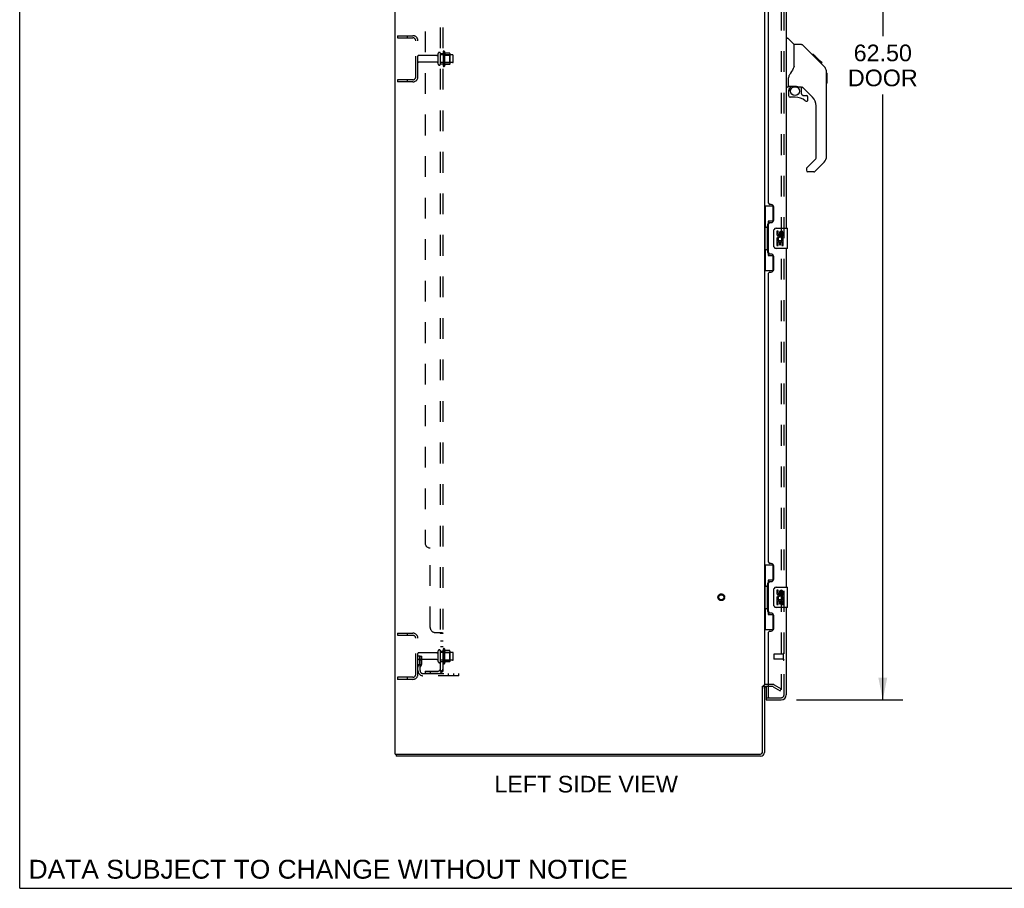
# Model space of a CAD drawing. Header units: inches. Extents: x 0 to 184, y 0 to 119.
# Tile 1 of 113: x 0 to 48, y 0 to 42. Entities that reach past the tile are written whole.
import ezdxf

# ---------------------------------------------------------------- set-up
doc = ezdxf.new("R2010")
doc.units = ezdxf.units.IN
doc.header["$LTSCALE"] = 10.121375
doc.header["$MEASUREMENT"] = 0
doc.linetypes.add('HIDDEN', pattern=[0.2, 0.1, -0.1])
doc.layers.get('0').update_dxf_attribs({"linetype": 'CONTINUOUS'})
for name, color, linetype in [('DEFAULT_2', 8, 'HIDDEN'), ('DIMENSIONS', 7, 'CONTINUOUS'), ('DOOR_ASSEMBLY', 7, 'CONTINUOUS'), ('SUBPANEL', 7, 'CONTINUOUS')]:
    doc.layers.add(name, color=color, linetype=linetype)
doc.styles.get("Standard").update_dxf_attribs({"font": 'arial.ttf'})
doc.dimstyles.new('DIMSTYLE_1', dxfattribs={"dimtxt": 0.811875, "dimasz": 1.0825, "dimexe": 0.09, "dimexo": 0.07, "dimgap": 0.0375, "dimtad": 0, "dimtih": 1, "dimtoh": 1, "dimzin": 4, "dimdsep": 46, "dimtxsty": 'Standard', "dimblk": '_FILLED', "dimblk1": '_FILLED', "dimblk2": '_FILLED', "dimcen": 0.09, "dimadec": 3, "dimazin": 1, "dimtfac": 1, "dimtdec": 3, "dimtofl": 0, "dimtmove": 0, "dimatfit": 3, "dimldrblk": '_FILLED', "dimfxl": 0, "dimtolj": 1, "dimtzin": 4, "dimarcsym": 0})

# ---------------------------------------------------------------- blocks, each defined once
blk = doc.blocks.new('_FILLED')
at = {"color": 0, "linetype": 'ByBlock'}
blk.add_solid([(0, 0), (-1, 0.2), (-1, -0.2)], dxfattribs=at)
blk = doc.blocks.new('*D9')
at = {"layer": 'DIMENSIONS', "color": 2, "linetype": 'Continuous'}
for p, q in [((37.878, 71.686), (43.053, 71.686)), ((42.078, 71.686), (42.078, 41.534)), ((42.078, 9.186), (42.078, 38.693)), ((37.878, 9.186), (43.053, 9.186))]:
    blk.add_line(p, q, dxfattribs=at)
at = {"layer": 'DIMENSIONS', "color": 2, "linetype": 'Continuous', "xscale": 1.0825, "yscale": 1.0825, "zscale": 1.0825}
for p, rotation in [((42.078, 71.686), 90), ((42.078, 9.186), 270)]:
    blk.add_blockref('_FILLED', p, dxfattribs=dict(at, rotation=rotation))
at = {"layer": 'DIMENSIONS', "color": 2, "linetype": 'Continuous', "insert": (42.078, 41.128), "char_height": 0.8119, "width": 3.39841, "attachment_point": 2, "line_spacing_factor": 0.9}
blk.add_mtext('62.50\\PDOOR', dxfattribs=at)

msp = doc.modelspace()

# ---------------------------------------------------------------- linework, layer by layer
at = {"color": 7, "linetype": 'Continuous'}
for p, q in [((0, 0), (0, 119.075)), ((36.205, 9.853), (36.309, 9.853)), ((18.361, 6.54), (18.361, 6.436)), ((0, 0), (184.025, 0))]:
    msp.add_line(p, q, dxfattribs=at)
at = {"color": 3, "linetype": 'Continuous'}
for p, q in [((18.309, 6.54), (18.309, 74.332)), ((36.309, 70.988), (36.309, 9.884)), ((36.205, 6.63), (36.205, 9.853)), ((36.309, 9.853), (36.309, 6.625)), ((36.513, 9.832), (36.394, 9.832)), ((18.309, 6.54), (36.115, 6.54)), ((36.12, 6.436), (18.361, 6.436))]:
    msp.add_line(p, q, dxfattribs=at)
for centre, radius, start, end in [((36.394, 9.747), 0.085, 90, 180), ((36.115, 6.63), 0.09, 270, 360), ((36.12, 6.625), 0.189, 270, 360)]:
    msp.add_arc(centre, radius, start, end, dxfattribs=at)
at = {"color": 7, "linetype": 'Continuous'}
msp.add_arc((36.12, 6.625), 0.085, 270, 360, dxfattribs=at)
at = {"layer": 'DEFAULT_2', "color": 8, "linetype": 'HIDDEN'}
for p, q in [((37.122, 71.17), (37.122, 9.702)), ((18.413, 41.561), (18.413, 41.457)), ((18.413, 41.561), (19.167, 41.561)), ((18.413, 41.457), (19.167, 41.457)), ((18.883, 41.561), (18.883, 41.457)), ((19.309, 39.557), (19.309, 41.314)), ((19.413, 39.557), (19.413, 41.314)), ((20.341, 40.601), (19.443, 40.601)), ((20.403, 40.178), (20.403, 40.693)), ((20.513, 40.178), (20.513, 40.693)), ((21.108, 40.623), (20.513, 40.623)), ((20.638, 40.77), (20.638, 40.102)), ((20.658, 40.619), (20.638, 40.639)), ((20.658, 40.619), (20.658, 40.252)), ((20.658, 40.619), (20.954, 40.619)), ((20.708, 40.792), (20.708, 40.08)), ((20.964, 40.713), (20.736, 40.713)), ((20.954, 40.619), (20.974, 40.639)), ((20.954, 40.619), (20.954, 40.252)), ((20.974, 40.692), (20.974, 40.18)), ((21.138, 40.278), (21.138, 40.593)), ((20.341, 40.271), (19.443, 40.271)), ((21.108, 40.248), (20.513, 40.248)), ((20.658, 40.252), (20.638, 40.232)), ((20.658, 40.252), (20.954, 40.252)), ((20.964, 40.158), (20.736, 40.158)), ((20.954, 40.252), (20.974, 40.232)), ((18.413, 39.415), (18.413, 39.311)), ((19.167, 39.415), (18.413, 39.415)), ((18.883, 39.415), (18.883, 39.311)), ((19.167, 39.311), (18.413, 39.311)), ((18.413, 12.436), (19.167, 12.436)), ((18.413, 12.436), (18.413, 12.332)), ((18.413, 12.332), (19.167, 12.332)), ((18.883, 12.436), (18.883, 12.332)), ((19.309, 10.432), (19.309, 12.189)), ((19.413, 10.432), (19.413, 12.189)), ((20.403, 11.053), (20.403, 11.568)), ((20.513, 11.053), (20.513, 11.568)), ((20.638, 11.645), (20.638, 10.977)), ((20.708, 11.667), (20.708, 10.955)), ((20.964, 11.588), (20.736, 11.588)), ((20.974, 11.567), (20.974, 11.055)), ((19.517, 11.311), (19.413, 11.311)), ((20.341, 11.476), (19.443, 11.476)), ((20.341, 11.146), (19.443, 11.146)), ((19.503, 10.97), (19.503, 11.311)), ((19.503, 11.136), (19.607, 11.136)), ((19.517, 11.311), (19.607, 11.311)), ((19.517, 10.61), (19.517, 11.311)), ((19.607, 10.97), (19.607, 11.311)), ((21.108, 11.498), (20.513, 11.498)), ((21.108, 11.123), (20.513, 11.123)), ((20.658, 11.494), (20.638, 11.514)), ((20.658, 11.127), (20.638, 11.107)), ((20.658, 11.494), (20.954, 11.494)), ((20.658, 11.494), (20.658, 11.127)), ((20.658, 11.127), (20.954, 11.127)), ((20.954, 11.494), (20.974, 11.514)), ((20.954, 11.494), (20.954, 11.127)), ((20.954, 11.127), (20.974, 11.107)), ((21.138, 11.153), (21.138, 11.468)), ((19.501, 10.965), (19.452, 10.897)), ((19.586, 10.904), (19.537, 10.836)), ((20.964, 11.033), (20.736, 11.033)), ((19.167, 10.29), (18.413, 10.29)), ((18.413, 10.29), (18.413, 10.186)), ((19.167, 10.186), (18.413, 10.186)), ((18.883, 10.29), (18.883, 10.186)), ((19.66, 10.467), (21.413, 10.467)), ((21.413, 10.363), (19.66, 10.363)), ((20.91, 10.363), (20.91, 10.467)), ((21.166, 10.363), (21.166, 10.467)), ((21.413, 10.363), (21.413, 10.467)), ((36.713, 9.936), (36.394, 9.936)), ((36.713, 9.832), (36.513, 9.832)), ((36.73, 9.828), (37.07, 9.631)), ((36.782, 9.918), (37.122, 9.721)), ((37.07, 9.631), (37.122, 9.721))]:
    msp.add_line(p, q, dxfattribs=at)
for points in [[(37.104, 9.682), (37.104, 9.682), (37.102, 9.682), (37.1, 9.682), (37.098, 9.683), (37.097, 9.684)], [(37.122, 9.702), (37.122, 9.699), (37.121, 9.697), (37.121, 9.695), (37.12, 9.693), (37.119, 9.691), (37.118, 9.689), (37.117, 9.687), (37.115, 9.686), (37.113, 9.685), (37.112, 9.683), (37.11, 9.683), (37.108, 9.682), (37.106, 9.682), (37.104, 9.682)]]:
    msp.add_lwpolyline(points, dxfattribs=at)
for radius in [0.164, 0.124]:
    msp.add_circle((34.205, 14.186), radius, dxfattribs=at)
for centre, radius, start, end in [((19.167, 41.314), 0.246, 0, 90), ((19.167, 41.314), 0.142, 0, 90), ((20.677, 40.77), 0.0384, 34.4497, 180), ((19.443, 40.571), 0.03, 90, 180), ((20.341, 40.663), 0.0625, 270, 360), ((20.458, 40.693), 0.055, 360, 180), ((20.108, 40.436), 0.698, 23.9679, 30.6631), ((20.755, 40.723), 0.01, 203.9679, 270), ((20.964, 40.703), 0.01, 5.1938, 90), ((20.833, 40.692), 0.141, 0, 5.2081), ((21.108, 40.593), 0.03, 360, 90), ((19.443, 40.301), 0.03, 180, 270), ((20.341, 40.208), 0.0625, 0, 90), ((20.458, 40.178), 0.055, 180, 0), ((20.677, 40.102), 0.0384, 180, 325.5503), ((20.108, 40.436), 0.698, 329.3369, 336.0321), ((20.755, 40.148), 0.01, 90, 156.0321), ((20.964, 40.168), 0.01, 270, 354.8062), ((20.833, 40.18), 0.141, 354.7919, 360), ((21.108, 40.278), 0.03, 270, 0), ((19.167, 39.557), 0.246, 270, 360), ((19.167, 39.557), 0.142, 270, 360), ((19.167, 12.189), 0.246, 0, 90), ((19.167, 12.189), 0.142, 0, 90), ((20.341, 11.538), 0.0625, 270, 360), ((20.458, 11.568), 0.055, 360, 180), ((20.677, 11.645), 0.0384, 34.4497, 180), ((20.108, 11.311), 0.698, 23.9679, 30.6631), ((20.755, 11.598), 0.01, 203.9679, 270), ((20.964, 11.578), 0.01, 5.1938, 90), ((20.833, 11.567), 0.141, 0, 5.2081), ((19.443, 11.446), 0.03, 90, 180), ((19.443, 11.176), 0.03, 180, 270), ((20.341, 11.083), 0.0625, 0, 90), ((20.458, 11.053), 0.055, 180, 0), ((20.964, 11.043), 0.01, 270, 354.8062), ((20.833, 11.055), 0.141, 354.7919, 360), ((21.108, 11.468), 0.03, 360, 90), ((21.108, 11.153), 0.03, 270, 0), ((19.621, 10.775), 0.208, 144.2461, 180), ((19.66, 10.61), 0.246, 180, 270), ((19.493, 10.97), 0.01, 324.2461, 360), ((19.621, 10.775), 0.104, 144.2461, 180), ((19.66, 10.61), 0.142, 180, 270), ((19.493, 10.97), 0.114, 324.2461, 360), ((20.677, 10.977), 0.0384, 180, 325.5503), ((20.108, 11.311), 0.698, 329.3369, 336.0321), ((20.755, 11.023), 0.01, 90, 156.0321), ((19.167, 10.432), 0.246, 270, 360), ((19.167, 10.432), 0.142, 270, 360), ((36.394, 9.747), 0.189, 90, 180), ((36.713, 9.799), 0.137, 60, 90), ((36.713, 9.799), 0.033, 60, 90)]:
    msp.add_arc(centre, radius, start, end, dxfattribs=at)
at = {"layer": 'DOOR_ASSEMBLY', "color": 8, "linetype": 'HIDDEN'}
for p, q in [((37.263, 9.432), (37.263, 71.439)), ((36.763, 11.404), (36.763, 11.176)), ((37.22, 11.414), (36.773, 11.414)), ((37.22, 11.166), (36.773, 11.166)), ((37.22, 11.432), (37.22, 11.148)), ((36.533, 9.29), (37.121, 9.29))]:
    msp.add_line(p, q, dxfattribs=at)
at = {"layer": 'DOOR_ASSEMBLY', "color": 3, "linetype": 'Continuous'}
for p, q in [((37.367, 48.686), (37.367, 32.186)), ((36.513, 33.393), (36.513, 47.478)), ((36.633, 33.333), (36.573, 33.333)), ((36.763, 32.583), (36.763, 33.203)), ((36.513, 30.978), (36.513, 32.393)), ((36.573, 32.453), (36.633, 32.453)), ((36.633, 30.918), (36.573, 30.918)), ((36.763, 30.168), (36.763, 30.788)), ((37.367, 31.186), (37.367, 14.686)), ((36.513, 15.893), (36.513, 29.978)), ((36.573, 30.038), (36.633, 30.038)), ((36.633, 15.833), (36.573, 15.833)), ((36.763, 15.083), (36.763, 15.703)), ((36.513, 13.478), (36.513, 14.893)), ((36.573, 14.953), (36.633, 14.953)), ((37.367, 13.686), (37.367, 9.432)), ((36.633, 13.418), (36.573, 13.418)), ((36.763, 12.668), (36.763, 13.288)), ((36.573, 12.538), (36.633, 12.538)), ((36.513, 9.31), (36.513, 12.478)), ((36.388, 9.186), (37.121, 9.186))]:
    msp.add_line(p, q, dxfattribs=at)
at = {"layer": 'DOOR_ASSEMBLY', "color": 7, "linetype": 'Continuous'}
for p, q in [((37.367, 41.44), (37.43, 41.44)), ((37.755, 41.131), (37.457, 41.428)), ((38.122, 41.125), (37.761, 41.125)), ((37.761, 40.021), (37.761, 41.125)), ((38.943, 40.337), (38.178, 41.102)), ((38.699, 40.647), (38.632, 40.647)), ((38.706, 40.64), (38.639, 40.64)), ((38.716, 40.63), (38.649, 40.63)), ((38.723, 40.624), (38.656, 40.624)), ((38.731, 40.616), (38.664, 40.616)), ((38.75, 40.596), (38.683, 40.596)), ((38.699, 40.647), (39.026, 40.321)), ((38.773, 40.574), (38.706, 40.574)), ((38.796, 40.55), (38.729, 40.55)), ((38.82, 40.527), (38.753, 40.527)), ((38.844, 40.503), (38.777, 40.503)), ((38.867, 40.479), (38.8, 40.479)), ((38.889, 40.457), (38.823, 40.457)), ((38.91, 40.437), (38.843, 40.437)), ((38.927, 40.419), (38.86, 40.419)), ((38.94, 40.406), (38.873, 40.406)), ((38.944, 40.402), (38.877, 40.402)), ((38.946, 40.4), (38.879, 40.4)), ((38.947, 40.4), (38.88, 40.4)), ((38.947, 40.399), (38.881, 40.399)), ((38.929, 40.35), (38.881, 40.398)), ((38.95, 40.397), (38.883, 40.397)), ((38.954, 40.392), (38.888, 40.392)), ((38.96, 40.386), (38.893, 40.386)), ((38.974, 40.372), (38.907, 40.372)), ((38.989, 40.357), (38.922, 40.357)), ((38.942, 40.337), (38.929, 40.35)), ((38.997, 40.35), (38.93, 40.35)), ((39.003, 40.343), (38.937, 40.343)), ((38.942, 40.337), (39.221, 40.058)), ((39.015, 40.331), (38.949, 40.331)), ((39.021, 40.326), (38.954, 40.326)), ((39.024, 40.322), (38.957, 40.322)), ((37.761, 40.083), (37.74, 40.025)), ((39.026, 40.321), (38.959, 40.321)), ((39.025, 40.321), (38.959, 40.321)), ((39.026, 40.32), (38.959, 40.32)), ((39.115, 40.232), (39.026, 40.32)), ((39.044, 40.236), (39.11, 40.236)), ((39.112, 40.234), (39.045, 40.234)), ((39.115, 40.232), (39.048, 40.232)), ((37.485, 39.097), (37.485, 39.504)), ((39.336, 39.781), (39.334, 39.811)), ((39.336, 35.678), (39.336, 39.781)), ((39.355, 39.73), (39.336, 39.749)), ((39.355, 39.73), (39.355, 39.253)), ((37.446, 39.058), (37.367, 39.058)), ((37.505, 39.099), (37.8, 39.099)), ((37.543, 39.02), (37.623, 39.099)), ((37.549, 39.014), (37.546, 39.017)), ((37.553, 39.01), (37.549, 39.014)), ((37.557, 39.006), (37.553, 39.01)), ((38.073, 39.058), (37.985, 39.058)), ((38.115, 38.726), (38.115, 39.053)), ((38.651, 38.562), (38.149, 39.063)), ((39.355, 39.253), (39.336, 39.234)), ((37.485, 38.88), (37.485, 38.643)), ((37.8, 38.564), (37.564, 38.564)), ((38.119, 38.718), (38.19, 38.646)), ((38.199, 38.643), (38.351, 38.643)), ((38.43, 38.445), (38.43, 38.564)), ((38.824, 35.592), (38.824, 38.144)), ((38.365, 35.101), (38.801, 35.537)), ((38.351, 35.068), (38.351, 35.003)), ((39.22, 35.399), (38.768, 34.947)), ((38.712, 34.924), (38.43, 34.924)), ((36.309, 33.261), (36.75, 33.261)), ((36.348, 33.261), (36.348, 32.236)), ((36.713, 33.261), (36.713, 32.481)), ((36.327, 32.236), (36.449, 32.236)), ((36.327, 32.236), (36.327, 31.136)), ((36.449, 32.266), (36.449, 32.287)), ((36.449, 31.136), (36.449, 32.236)), ((36.713, 32.526), (36.486, 32.526)), ((36.486, 32.526), (36.486, 30.846)), ((36.872, 32.186), (37.412, 32.186)), ((37.427, 31.201), (37.427, 32.171)), ((36.772, 31.286), (36.772, 32.086)), ((36.973, 32.032), (36.91, 32.032)), ((36.91, 32.032), (36.91, 31.895)), ((36.973, 31.895), (36.973, 32.032)), ((37.038, 31.958), (37.038, 31.889)), ((37.098, 31.895), (37.098, 31.937)), ((37.161, 31.937), (37.161, 31.801)), ((37.161, 31.801), (37.224, 31.801)), ((37.224, 31.801), (37.224, 31.937)), ((36.928, 31.571), (36.91, 31.571)), ((36.91, 31.571), (36.91, 31.34)), ((36.91, 31.34), (36.973, 31.34)), ((36.962, 31.571), (36.99, 31.59)), ((36.962, 31.571), (37.224, 31.571)), ((36.973, 31.508), (37.038, 31.508)), ((36.973, 31.34), (36.973, 31.508)), ((37.038, 31.508), (37.038, 31.372)), ((37.038, 31.372), (37.098, 31.372)), ((37.098, 31.508), (37.161, 31.508)), ((37.098, 31.372), (37.098, 31.508)), ((37.154, 31.607), (37.211, 31.582)), ((37.161, 31.508), (37.161, 31.34)), ((37.161, 31.34), (37.224, 31.34)), ((37.224, 31.34), (37.224, 31.571)), ((36.327, 31.136), (36.449, 31.136)), ((36.348, 31.136), (36.348, 30.111)), ((36.449, 31.085), (36.449, 31.106)), ((36.486, 30.846), (36.713, 30.846)), ((36.713, 30.891), (36.713, 30.111)), ((37.412, 31.186), (36.872, 31.186)), ((36.309, 30.111), (36.75, 30.111)), ((36.309, 15.761), (36.75, 15.761)), ((36.348, 15.761), (36.348, 14.736)), ((36.713, 15.761), (36.713, 14.981)), ((36.713, 15.026), (36.486, 15.026)), ((36.486, 15.026), (36.486, 13.346)), ((36.327, 14.736), (36.449, 14.736)), ((36.327, 14.736), (36.327, 13.636)), ((36.449, 14.766), (36.449, 14.787)), ((36.449, 13.636), (36.449, 14.736)), ((36.772, 13.786), (36.772, 14.586)), ((36.872, 14.686), (37.412, 14.686)), ((36.973, 14.532), (36.91, 14.532)), ((36.91, 14.532), (36.91, 14.395)), ((36.973, 14.395), (36.973, 14.532)), ((37.038, 14.458), (37.038, 14.389)), ((37.098, 14.395), (37.098, 14.437)), ((37.161, 14.437), (37.161, 14.301)), ((37.224, 14.301), (37.224, 14.437)), ((37.427, 13.701), (37.427, 14.671)), ((36.928, 14.071), (36.91, 14.071)), ((36.91, 14.071), (36.91, 13.84)), ((36.962, 14.071), (36.99, 14.09)), ((36.962, 14.071), (37.224, 14.071)), ((36.973, 14.008), (37.038, 14.008)), ((36.973, 13.84), (36.973, 14.008)), ((37.038, 14.008), (37.038, 13.872)), ((37.098, 14.008), (37.161, 14.008)), ((37.098, 13.872), (37.098, 14.008)), ((37.154, 14.107), (37.211, 14.082)), ((37.161, 14.301), (37.224, 14.301)), ((37.161, 14.008), (37.161, 13.84)), ((37.224, 13.84), (37.224, 14.071)), ((36.327, 13.636), (36.449, 13.636)), ((36.348, 13.636), (36.348, 12.611)), ((36.449, 13.585), (36.449, 13.606)), ((37.412, 13.686), (36.872, 13.686)), ((36.91, 13.84), (36.973, 13.84)), ((37.038, 13.872), (37.098, 13.872)), ((37.161, 13.84), (37.224, 13.84)), ((36.486, 13.346), (36.713, 13.346)), ((36.713, 13.391), (36.713, 12.611)), ((36.309, 12.611), (36.75, 12.611)), ((36.388, 9.832), (36.388, 9.31)), ((36.388, 9.29), (36.522, 9.29)), ((36.388, 9.29), (36.388, 9.186))]:
    msp.add_line(p, q, dxfattribs=at)
for points in [[(38.178, 41.102), (38.17, 41.109), (38.161, 41.114), (38.152, 41.119), (38.142, 41.122), (38.132, 41.124), (38.122, 41.125)], [(38.881, 40.398), (38.86, 40.42), (38.838, 40.442), (38.816, 40.463)], [(37.74, 40.025), (37.709, 39.956), (37.673, 39.886), (37.631, 39.814), (37.584, 39.741), (37.538, 39.675)], [(39.336, 39.781), (39.335, 39.811), (39.329, 39.852), (39.32, 39.892), (39.306, 39.931), (39.288, 39.968), (39.266, 40.003), (39.241, 40.036), (39.221, 40.058)], [(37.538, 39.675), (37.527, 39.658), (37.512, 39.629), (37.5, 39.597), (37.491, 39.563), (37.486, 39.529), (37.485, 39.504)], [(37.557, 39.006), (37.548, 38.995), (37.539, 38.985), (37.531, 38.973), (37.525, 38.961), (37.519, 38.948), (37.514, 38.935), (37.51, 38.922), (37.507, 38.908), (37.506, 38.894), (37.505, 38.88)], [(37.546, 39.017), (37.545, 39.018), (37.544, 39.019), (37.543, 39.019), (37.543, 39.02)], [(37.8, 39.099), (37.808, 39.099), (37.827, 39.098), (37.848, 39.096), (37.868, 39.092), (37.888, 39.087), (37.905, 39.082), (37.921, 39.077), (37.935, 39.072), (37.948, 39.067), (37.958, 39.064), (37.967, 39.061), (37.976, 39.059), (37.983, 39.058), (37.985, 39.058)], [(36.486, 32.502), (36.486, 32.499), (36.487, 32.495), (36.488, 32.491), (36.489, 32.487), (36.491, 32.482), (36.493, 32.477), (36.495, 32.471), (36.498, 32.465), (36.502, 32.459), (36.505, 32.452), (36.51, 32.445), (36.515, 32.437), (36.52, 32.429), (36.522, 32.425)], [(36.772, 32.086), (36.772, 32.092), (36.773, 32.098), (36.774, 32.105), (36.775, 32.111), (36.777, 32.116), (36.779, 32.122)], [(36.779, 31.25), (36.777, 31.255), (36.775, 31.261), (36.774, 31.267), (36.773, 31.273), (36.772, 31.28), (36.772, 31.286)], [(36.522, 30.947), (36.52, 30.943), (36.515, 30.935), (36.51, 30.927), (36.505, 30.92), (36.502, 30.913), (36.498, 30.906), (36.495, 30.9), (36.493, 30.895), (36.491, 30.89), (36.489, 30.885), (36.488, 30.881), (36.487, 30.877), (36.486, 30.873), (36.486, 30.87)], [(36.486, 15.002), (36.486, 14.999), (36.487, 14.995), (36.488, 14.991), (36.489, 14.987), (36.491, 14.982), (36.493, 14.977), (36.495, 14.971), (36.498, 14.965), (36.502, 14.959), (36.505, 14.952), (36.51, 14.945), (36.515, 14.937), (36.52, 14.929), (36.522, 14.925)], [(36.772, 14.586), (36.772, 14.592), (36.773, 14.598), (36.774, 14.605), (36.775, 14.611), (36.777, 14.616), (36.779, 14.622)], [(36.522, 13.447), (36.52, 13.443), (36.515, 13.435), (36.51, 13.427), (36.505, 13.42), (36.502, 13.413), (36.498, 13.406), (36.495, 13.4), (36.493, 13.395), (36.491, 13.39), (36.489, 13.385), (36.488, 13.381), (36.487, 13.377), (36.486, 13.373), (36.486, 13.37)], [(36.779, 13.75), (36.777, 13.755), (36.775, 13.761), (36.774, 13.767), (36.773, 13.773), (36.772, 13.78), (36.772, 13.786)]]:
    msp.add_lwpolyline(points, dxfattribs=at)
msp.add_circle((37.8, 38.859), 0.217, dxfattribs=at)
for centre, radius, start, end in [((37.43, 41.401), 0.0394, 45, 90), ((37.741, 41.117), 0.0197, 0, 45), ((38.903, 39.764), 0.433, 42.2386, 42.7273), ((37.446, 39.097), 0.0394, 270, 360), ((37.505, 39.119), 0.0197, 180, 270), ((37.682, 38.88), 0.197, 135, 180), ((38.073, 38.861), 0.197, 45, 90), ((37.564, 38.643), 0.0787, 180, 270), ((37.8, 37.777), 0.787, 50.4788, 90), ((38.127, 38.726), 0.0118, 180, 225), ((38.199, 38.655), 0.0118, 225, 270), ((38.351, 38.445), 0.0787, 230.4788, 360), ((38.351, 38.564), 0.0787, 0, 90), ((38.233, 38.144), 0.591, 0, 45), ((38.745, 35.592), 0.0787, 315, 360), ((38.942, 35.678), 0.394, 315, 360), ((38.399, 35.068), 0.0472, 135, 180), ((38.43, 35.003), 0.0787, 180, 270), ((38.712, 35.003), 0.0787, 270, 315), ((36.872, 32.086), 0.1, 90, 158.7946), ((37.412, 32.171), 0.015, 0, 90), ((37.004, 31.895), 0.0943, 180, 360), ((37.064, 31.644), 0.154, 161.4199, 206.1963), ((37.067, 31.644), 0.157, 336.5966, 161.8791), ((37.004, 31.895), 0.0314, 180, 261.2295), ((37.067, 31.644), 0.0943, 336.5966, 215.1122), ((37.003, 31.9), 0.0362, 263.4285, 341.7628), ((37.13, 31.937), 0.0943, 68.6999, 167.4338), ((37.13, 31.937), 0.0314, 0, 180.0485), ((37.13, 31.937), 0.0943, 0, 68.6704), ((36.872, 31.286), 0.1, 201.205, 270), ((37.067, 31.644), 0.157, 205.737, 207.8532), ((37.412, 31.201), 0.015, 270, 360), ((36.872, 14.586), 0.1, 90, 158.7946), ((37.13, 14.437), 0.0943, 68.6999, 167.4338), ((37.13, 14.437), 0.0314, 0, 180.0485), ((37.13, 14.437), 0.0943, 0, 68.6704), ((37.412, 14.671), 0.015, 0, 90), ((37.004, 14.395), 0.0943, 180, 360), ((37.064, 14.144), 0.154, 161.4199, 206.1963), ((37.067, 14.144), 0.157, 336.5966, 161.8791), ((37.067, 14.144), 0.157, 205.737, 207.8532), ((37.004, 14.395), 0.0314, 180, 261.2295), ((37.067, 14.144), 0.0943, 336.5966, 215.1122), ((37.003, 14.4), 0.0362, 263.4285, 341.7628), ((36.872, 13.786), 0.1, 201.205, 270), ((37.412, 13.701), 0.015, 270, 360), ((36.408, 9.31), 0.02, 180, 250.7143), ((37.203, 9.576), 0.26, 267.3882, 270)]:
    msp.add_arc(centre, radius, start, end, dxfattribs=at)
at = {"layer": 'DOOR_ASSEMBLY', "color": 3, "linetype": 'Continuous'}
for centre, radius, start, end in [((36.573, 33.393), 0.06, 180, 270), ((36.633, 33.203), 0.13, 0, 90), ((36.573, 32.393), 0.06, 90, 180), ((36.633, 32.583), 0.13, 270, 360), ((36.573, 30.978), 0.06, 180, 270), ((36.633, 30.788), 0.13, 0, 90), ((36.573, 29.978), 0.06, 90, 180), ((36.633, 30.168), 0.13, 270, 360), ((36.573, 15.893), 0.06, 180, 270), ((36.633, 15.703), 0.13, 0, 90), ((36.573, 14.893), 0.06, 90, 180), ((36.633, 15.083), 0.13, 270, 360), ((36.573, 13.478), 0.06, 180, 270), ((36.633, 13.288), 0.13, 0, 90), ((36.573, 12.478), 0.06, 90, 180), ((36.633, 12.668), 0.13, 270, 360), ((36.533, 9.31), 0.02, 180, 270), ((37.121, 9.432), 0.246, 270, 360)]:
    msp.add_arc(centre, radius, start, end, dxfattribs=at)
at = {"layer": 'DOOR_ASSEMBLY', "color": 8, "linetype": 'HIDDEN'}
for centre, radius, start, end in [((36.773, 11.404), 0.01, 90, 180), ((36.773, 11.176), 0.01, 180, 270), ((37.242, 11.432), 0.0215, 0, 180), ((37.242, 11.148), 0.0215, 180, 360), ((37.121, 9.432), 0.142, 270, 360)]:
    msp.add_arc(centre, radius, start, end, dxfattribs=at)
at = {"layer": 'DOOR_ASSEMBLY', "color": 7, "linetype": 'Continuous'}
for centre, start_param, end_param in [((36.553, 32.276), 0.699287, 1.51401), ((36.553, 32.276), -4.655602, -3.84088), ((36.553, 31.095), 0.699287, 1.51401), ((36.553, 31.095), -4.655602, -3.84088), ((36.553, 14.776), 0.699287, 1.51401), ((36.553, 14.776), -4.655602, -3.84088), ((36.553, 13.595), 0.699287, 1.51401), ((36.553, 13.595), -4.655602, -3.84088)]:
    msp.add_ellipse(centre, major_axis=(0, 0.18), ratio=0.579493, start_param=start_param, end_param=end_param, dxfattribs=at)
at = {"layer": 'SUBPANEL', "color": 8, "linetype": 'HIDDEN'}
for p, q in [((20.513, 10.592), (20.513, 70.28)), ((20.638, 10.592), (20.638, 70.28)), ((19.763, 64.03), (19.763, 16.842)), ((20.513, 40.686), (20.638, 40.686)), ((20.513, 40.186), (20.638, 40.186)), ((20.013, 12.717), (20.013, 16.592)), ((20.263, 12.467), (20.584, 12.467)), ((20.501, 12.446), (20.503, 12.445)), ((20.51, 12.439), (20.511, 12.438)), ((20.513, 12.432), (20.638, 12.432)), ((20.513, 12.07), (20.638, 12.07)), ((20.513, 11.789), (20.638, 11.789)), ((20.513, 11.561), (20.638, 11.561)), ((20.513, 11.061), (20.638, 11.061)), ((19.763, 10.592), (20.401, 10.592)), ((19.763, 10.592), (19.763, 10.467)), ((20.013, 10.592), (20.013, 10.467)), ((20.584, 10.554), (20.488, 10.633)), ((20.513, 10.613), (20.513, 10.612)), ((20.513, 10.592), (20.638, 10.592)), ((20.547, 10.598), (20.546, 10.599)), ((20.549, 10.598), (20.547, 10.598)), ((20.551, 10.597), (20.549, 10.598)), ((20.552, 10.597), (20.551, 10.597)), ((20.554, 10.596), (20.552, 10.597)), ((20.555, 10.596), (20.554, 10.596)), ((20.557, 10.595), (20.555, 10.596)), ((20.558, 10.595), (20.557, 10.595)), ((20.401, 10.467), (19.763, 10.467))]:
    msp.add_line(p, q, dxfattribs=at)
for points in [[(20.488, 12.467), (20.487, 12.465), (20.487, 12.464), (20.487, 12.462), (20.487, 12.461), (20.488, 12.459), (20.489, 12.457), (20.489, 12.456), (20.491, 12.454), (20.492, 12.453), (20.493, 12.452), (20.495, 12.45), (20.497, 12.449), (20.499, 12.447), (20.501, 12.446)], [(20.488, 12.467), (20.487, 12.465), (20.487, 12.464), (20.487, 12.462)], [(20.487, 12.461), (20.488, 12.459), (20.489, 12.457), (20.489, 12.456), (20.491, 12.454), (20.492, 12.453)], [(20.493, 12.452), (20.495, 12.45), (20.497, 12.449)], [(20.503, 12.445), (20.504, 12.443), (20.506, 12.442), (20.508, 12.441), (20.51, 12.439), (20.511, 12.438), (20.512, 12.436), (20.513, 12.435), (20.513, 12.433), (20.513, 12.432)], [(20.504, 12.443), (20.506, 12.442), (20.508, 12.441)], [(20.512, 12.436), (20.513, 12.435), (20.513, 12.433), (20.513, 12.432)], [(20.584, 12.467), (20.586, 12.466), (20.589, 12.464), (20.591, 12.462), (20.594, 12.461), (20.598, 12.459), (20.601, 12.458), (20.605, 12.456)], [(20.584, 12.467), (20.586, 12.466), (20.589, 12.464), (20.591, 12.462), (20.594, 12.461)], [(20.605, 12.456), (20.612, 12.453), (20.616, 12.452), (20.619, 12.45)], [(20.619, 12.45), (20.622, 12.449), (20.625, 12.447), (20.628, 12.446), (20.631, 12.444), (20.633, 12.442), (20.635, 12.44), (20.636, 12.438), (20.637, 12.436), (20.638, 12.435), (20.638, 12.433), (20.638, 12.432)], [(20.625, 12.447), (20.628, 12.446), (20.631, 12.444), (20.633, 12.442), (20.635, 12.44), (20.636, 12.438)], [(20.637, 12.436), (20.638, 12.435), (20.638, 12.433), (20.638, 12.432)], [(20.488, 10.633), (20.487, 10.632), (20.487, 10.632), (20.487, 10.631), (20.487, 10.63), (20.488, 10.629), (20.489, 10.628), (20.489, 10.626), (20.491, 10.625), (20.492, 10.623), (20.493, 10.621), (20.495, 10.62), (20.499, 10.616)], [(20.499, 10.616), (20.501, 10.614), (20.503, 10.612), (20.504, 10.609), (20.506, 10.607), (20.508, 10.605), (20.51, 10.602), (20.511, 10.6), (20.512, 10.598), (20.513, 10.596), (20.513, 10.594), (20.513, 10.592)], [(20.546, 10.599), (20.544, 10.599), (20.543, 10.6), (20.542, 10.6), (20.541, 10.6), (20.541, 10.6), (20.54, 10.601), (20.539, 10.601), (20.538, 10.601), (20.537, 10.602), (20.536, 10.602), (20.535, 10.603), (20.534, 10.603), (20.533, 10.603), (20.532, 10.604), (20.531, 10.604), (20.53, 10.605), (20.529, 10.605), (20.528, 10.605), (20.527, 10.606), (20.526, 10.606), (20.526, 10.607), (20.525, 10.607), (20.524, 10.607), (20.523, 10.608), (20.522, 10.608), (20.522, 10.608), (20.521, 10.609), (20.52, 10.609), (20.519, 10.61), (20.519, 10.61), (20.518, 10.61), (20.517, 10.611), (20.516, 10.611), (20.516, 10.611), (20.515, 10.612), (20.514, 10.612), (20.514, 10.612), (20.513, 10.613), (20.513, 10.613), (20.512, 10.613), (20.511, 10.614), (20.511, 10.614), (20.51, 10.614), (20.51, 10.615), (20.51, 10.615), (20.509, 10.615), (20.509, 10.615)], [(20.509, 10.615), (20.509, 10.615), (20.509, 10.615), (20.509, 10.615), (20.509, 10.615), (20.51, 10.615), (20.51, 10.615), (20.51, 10.615), (20.51, 10.614), (20.511, 10.614), (20.511, 10.614), (20.512, 10.613), (20.512, 10.613), (20.513, 10.613)], [(20.573, 10.592), (20.573, 10.592), (20.573, 10.592), (20.573, 10.592), (20.572, 10.592), (20.572, 10.592), (20.572, 10.592), (20.571, 10.592), (20.571, 10.592), (20.57, 10.592), (20.57, 10.593), (20.569, 10.593), (20.569, 10.593), (20.568, 10.593), (20.567, 10.593), (20.567, 10.593), (20.566, 10.593), (20.565, 10.593), (20.565, 10.593), (20.564, 10.594), (20.564, 10.594), (20.563, 10.594), (20.562, 10.594), (20.562, 10.594), (20.561, 10.594), (20.56, 10.595), (20.559, 10.595), (20.559, 10.595), (20.558, 10.595)], [(20.57, 10.592), (20.57, 10.592), (20.571, 10.592), (20.571, 10.592), (20.572, 10.592), (20.572, 10.592), (20.572, 10.592), (20.573, 10.592), (20.573, 10.592), (20.573, 10.592)], [(20.584, 10.554), (20.586, 10.556), (20.589, 10.558), (20.591, 10.56), (20.594, 10.562), (20.598, 10.564), (20.601, 10.566), (20.605, 10.567), (20.608, 10.569), (20.616, 10.572)], [(20.616, 10.572), (20.619, 10.574), (20.622, 10.575), (20.625, 10.577), (20.628, 10.578), (20.631, 10.58), (20.633, 10.582), (20.635, 10.584), (20.636, 10.586), (20.637, 10.587), (20.638, 10.589), (20.638, 10.591), (20.638, 10.592)]]:
    msp.add_lwpolyline(points, dxfattribs=at)
for centre, radius, start, end in [((20.013, 16.842), 0.25, 180, 270), ((20.263, 12.717), 0.25, 180, 270), ((20.401, 10.704), 0.237, 270, 360), ((20.401, 10.704), 0.112, 270, 360)]:
    msp.add_arc(centre, radius, start, end, dxfattribs=at)

# ---------------------------------------------------------------- texts
at = {"layer": 'DIMENSIONS', "color": 2, "linetype": 'Continuous', "attachment_point": 2, "line_spacing_factor": 0.9}
for s, insert, char_height, width in [('LEFT SIDE VIEW', (27.614, 5.483), 0.81188, 8.92761), ('DATA SUBJECT TO CHANGE WITHOUT NOTICE', (15.036, 1.39), 0.92012, 29.14983)]:
    msp.add_mtext(s, dxfattribs=dict(at, insert=insert, char_height=char_height, width=width))

# ---------------------------------------------------------------- dimensions: what is measured, and where the dimension line sits
at = {"layer": 'DIMENSIONS', "color": 2, "linetype": 'Continuous'}
dim = msp.add_linear_dim(base=(42.078, 9.186), p1=(37.808, 71.686), p2=(37.808, 9.186), angle=270, text='<>\\PDOOR', dimstyle='DIMSTYLE_1', dxfattribs=at)
dim.commit()
dim.dimension.update_dxf_attribs({"geometry": '*D9', "text_midpoint": (42.078, 40.114), "dimtype": 160})

doc.saveas('drawing.dxf')
